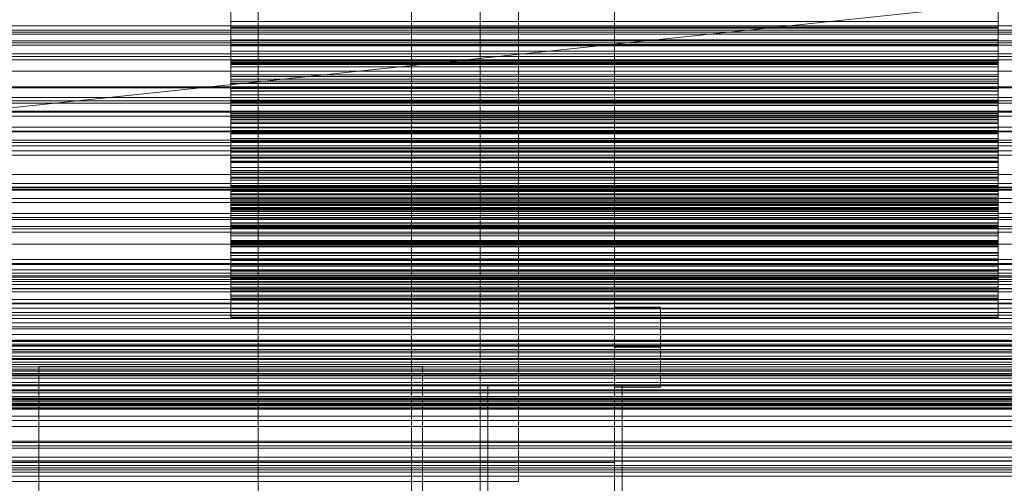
# Model space of a CAD drawing. Header units: millimetres. Extents: x -2233 to 61924, y -68080 to 6847.
# Tile 227 of 256: x 495 to 752, y -34730 to -34610. Entities that reach past the tile are written whole.
import ezdxf

# ---------------------------------------------------------------- set-up
doc = ezdxf.new("R2010")
doc.units = ezdxf.units.MM
for name, color, linetype, lineweight in [('COTAS_O', 1, 'Continuous', 0), ('COTAS_P', 1, 'Continuous', 0), ('frontal_briquetadora', 7, 'Continuous', 0), ('frontal_C03', 7, 'Continuous', 0), ('frontal_C10', 7, 'Continuous', 0), ('frontal_mezcladora', 7, 'Continuous', 0), ('frontal_secador', 7, 'Continuous', 0)]:
    doc.layers.add(name, color=color, linetype=linetype, lineweight=lineweight)
doc.dimstyles.new('R19_100', dxfattribs={"dimtxt": 250, "dimasz": 150, "dimexe": 150, "dimexo": 80, "dimgap": 100, "dimtad": 1, "dimtih": 1, "dimtoh": 1, "dimdsep": 46, "dimcen": 0.09, "dimadec": 0, "dimazin": 0, "dimtfac": 1, "dimtdec": 4, "dimtofl": 0, "dimtmove": 0, "dimatfit": 3, "dimfxl": 1, "dimtolj": 1, "dimtzin": 0, "dimarcsym": 0})

# ---------------------------------------------------------------- blocks, each defined once
blk = doc.blocks.new('DIM_R27_48')
at = {"layer": 'COTAS_P'}
for p, q in [((-1750, -34600), (-1600, -34555)), ((2600, -34600), (2450, -34555)), ((-1750, -35500), (-1750, -34600)), ((-1750, -34600), (2600, -34600)), ((-1750, -34600), (-1600, -34645)), ((2600, -34600), (2450, -34645)), ((2600, -35500), (2600, -34600))]:
    blk.add_line(p, q, dxfattribs=at)
blk.add_text('4350 P', height=250, dxfattribs=at).set_placement((425, -34500))
blk = doc.blocks.new('DIM_R27_50')
at = {"layer": 'COTAS_P'}
for p, q in [((1705.78, -34504.95), (1551.9, -34475.9)), ((-194.22, -34704.95), (1705.78, -34504.95)), ((1705.78, -34504.95), (1561.32, -34565.4)), ((1800, -35400), (1705.78, -34504.95)), ((-194.22, -34704.95), (-49.75, -34644.49)), ((-100, -35600), (-194.22, -34704.95)), ((-194.22, -34704.95), (-40.33, -34734))]:
    blk.add_line(p, q, dxfattribs=at)
blk.add_text('1910.5 P', height=250, rotation=6.009, dxfattribs=at).set_placement((745.32, -34505.49))
blk = doc.blocks.new('DIM_R27_56')
at = {"layer": 'COTAS_O'}
for p, q in [((-650, -34200), (-500, -34155)), ((650, -34200), (500, -34155)), ((-650, -34900), (-650, -34200)), ((-650, -34200), (650, -34200)), ((-650, -34200), (-500, -34245)), ((650, -34200), (500, -34245)), ((650, -34900), (650, -34200))]:
    blk.add_line(p, q, dxfattribs=at)
blk.add_text('1300 O', height=250, dxfattribs=at).set_placement((0, -34100))

msp = doc.modelspace()

# ---------------------------------------------------------------- linework, layer by layer
at = {"layer": 'frontal_briquetadora'}
for p, q in [((550, -34605.266), (550, -34610.196)), ((750, -34605.266), (750, -34610.196)), ((550, -34606.533), (550, -34611.322)), ((550, -34607.194), (550, -34611.817)), ((750, -34606.533), (750, -34611.322)), ((750, -34607.194), (750, -34611.817)), ((550, -34611.92), (550, -34608.779)), ((750, -34610.196), (550, -34610.196)), ((550, -34610.196), (550, -34615.217)), ((750, -34611.92), (750, -34608.779)), ((750, -34610.196), (750, -34615.217)), ((750, -34611.322), (550, -34611.322)), ((550, -34611.322), (550, -34616.211)), ((550, -34615.194), (550, -34611.639)), ((750, -34611.639), (550, -34611.639)), ((550, -34611.639), (550, -34616.282)), ((750, -34611.817), (550, -34611.817)), ((550, -34611.817), (550, -34616.557)), ((550, -34614.949), (550, -34611.92)), ((750, -34611.92), (550, -34611.92)), ((750, -34611.322), (750, -34616.211)), ((750, -34615.194), (750, -34611.639)), ((750, -34611.639), (750, -34616.282)), ((750, -34611.817), (750, -34616.557)), ((750, -34614.949), (750, -34611.92)), ((550, -34617.874), (550, -34614.949)), ((750, -34614.949), (550, -34614.949)), ((550, -34618.627), (550, -34615.194)), ((750, -34615.194), (550, -34615.194)), ((750, -34615.217), (550, -34615.217)), ((550, -34615.217), (550, -34620.696)), ((750, -34617.874), (750, -34614.949)), ((750, -34618.627), (750, -34615.194)), ((750, -34615.217), (750, -34620.696)), ((750, -34616.211), (550, -34616.211)), ((550, -34616.211), (550, -34621.19)), ((750, -34616.282), (550, -34616.282)), ((550, -34616.282), (550, -34620.966)), ((750, -34616.557), (550, -34616.557)), ((550, -34616.557), (550, -34621.4)), ((550, -34620.696), (550, -34617.874)), ((750, -34617.874), (550, -34617.874)), ((750, -34616.211), (750, -34621.19)), ((750, -34616.282), (750, -34620.966)), ((750, -34616.557), (750, -34621.4)), ((750, -34620.696), (750, -34617.874)), ((550, -34621.95), (550, -34618.627)), ((750, -34618.627), (550, -34618.627)), ((550, -34624.047), (550, -34620.337)), ((750, -34620.337), (550, -34620.337)), ((550, -34620.337), (550, -34624.548)), ((750, -34620.696), (550, -34620.696)), ((750, -34621.95), (750, -34618.627)), ((750, -34624.047), (750, -34620.337)), ((750, -34620.337), (750, -34624.548)), ((750, -34620.966), (550, -34620.966)), ((550, -34620.966), (550, -34625.758)), ((750, -34621.19), (550, -34621.19)), ((550, -34621.19), (550, -34626.253)), ((750, -34621.4), (550, -34621.4)), ((550, -34621.4), (550, -34626.334)), ((550, -34625.171), (550, -34621.95)), ((750, -34621.95), (550, -34621.95)), ((750, -34620.966), (750, -34625.758)), ((750, -34621.19), (750, -34626.253)), ((750, -34621.4), (750, -34626.334)), ((750, -34625.171), (750, -34621.95)), ((550, -34627.646), (550, -34624.047)), ((750, -34624.047), (550, -34624.047)), ((750, -34624.548), (550, -34624.548)), ((550, -34624.548), (550, -34629.283)), ((550, -34628.294), (550, -34625.171)), ((750, -34625.171), (550, -34625.171)), ((750, -34625.758), (550, -34625.758)), ((550, -34625.758), (550, -34630.643)), ((750, -34627.646), (750, -34624.047)), ((750, -34624.548), (750, -34629.283)), ((750, -34628.294), (750, -34625.171)), ((750, -34625.758), (750, -34630.643)), ((750, -34626.253), (550, -34626.253)), ((550, -34626.253), (550, -34631.323)), ((750, -34626.334), (550, -34626.334)), ((550, -34626.334), (550, -34631.35)), ((550, -34631.145), (550, -34627.646)), ((750, -34627.646), (550, -34627.646)), ((550, -34632.059), (550, -34628.203)), ((750, -34628.203), (550, -34628.203)), ((550, -34628.203), (550, -34631.972)), ((550, -34631.323), (550, -34628.294)), ((750, -34628.294), (550, -34628.294)), ((750, -34626.253), (750, -34631.323)), ((750, -34626.334), (750, -34631.35)), ((750, -34631.145), (750, -34627.646)), ((750, -34632.059), (750, -34628.203)), ((750, -34628.203), (750, -34631.972)), ((750, -34631.323), (750, -34628.294)), ((750, -34629.283), (550, -34629.283)), ((550, -34629.283), (550, -34634.114)), ((750, -34630.643), (550, -34630.643)), ((550, -34630.643), (550, -34635.61)), ((750, -34629.283), (750, -34634.114)), ((750, -34630.643), (750, -34635.61)), ((550, -34634.549), (550, -34631.145)), ((750, -34631.145), (550, -34631.145)), ((750, -34631.323), (550, -34631.323)), ((750, -34631.35), (550, -34631.35)), ((550, -34631.35), (550, -34636.442)), ((750, -34631.972), (550, -34631.972)), ((550, -34631.972), (550, -34636.745)), ((550, -34635.816), (550, -34632.059)), ((750, -34632.059), (550, -34632.059)), ((750, -34634.549), (750, -34631.145)), ((750, -34631.35), (750, -34636.442)), ((750, -34631.972), (750, -34636.745)), ((750, -34635.816), (750, -34632.059)), ((750, -34634.114), (550, -34634.114)), ((550, -34634.114), (550, -34639.029)), ((550, -34637.864), (550, -34634.549)), ((750, -34634.549), (550, -34634.549)), ((550, -34639.211), (550, -34635.217)), ((750, -34635.217), (550, -34635.217)), ((550, -34635.217), (550, -34638.535)), ((750, -34635.61), (550, -34635.61)), ((550, -34635.61), (550, -34640.651)), ((550, -34639.481), (550, -34635.816)), ((750, -34635.816), (550, -34635.816)), ((750, -34634.114), (750, -34639.029)), ((750, -34637.864), (750, -34634.549)), ((750, -34639.211), (750, -34635.217)), ((750, -34635.217), (750, -34638.535)), ((750, -34635.61), (750, -34640.651)), ((750, -34639.481), (750, -34635.816)), ((750, -34636.442), (550, -34636.442)), ((550, -34636.442), (550, -34641.091)), ((750, -34636.745), (550, -34636.745)), ((550, -34636.745), (550, -34641.605)), ((550, -34641.091), (550, -34637.864)), ((750, -34637.864), (550, -34637.864)), ((750, -34638.535), (550, -34638.535)), ((550, -34638.535), (550, -34643.337)), ((750, -34636.442), (750, -34641.091)), ((750, -34636.745), (750, -34641.605)), ((750, -34641.091), (750, -34637.864)), ((750, -34638.535), (750, -34643.337)), ((750, -34639.029), (550, -34639.029)), ((550, -34639.029), (550, -34644.017)), ((550, -34643.116), (550, -34639.211)), ((750, -34639.211), (550, -34639.211)), ((550, -34643.061), (550, -34639.481)), ((750, -34639.481), (550, -34639.481)), ((750, -34640.651), (550, -34640.651)), ((550, -34640.651), (550, -34645.761)), ((750, -34641.091), (550, -34641.091)), ((750, -34639.029), (750, -34644.017)), ((750, -34643.116), (750, -34639.211)), ((750, -34643.061), (750, -34639.481)), ((750, -34640.651), (750, -34645.761)), ((550, -34645.486), (550, -34641.364)), ((750, -34641.364), (550, -34641.364)), ((550, -34641.364), (550, -34644.223)), ((750, -34641.605), (550, -34641.605)), ((550, -34641.605), (550, -34646.538)), ((550, -34646.559), (550, -34643.061)), ((750, -34643.061), (550, -34643.061)), ((550, -34646.94), (550, -34643.116)), ((750, -34643.116), (550, -34643.116)), ((750, -34643.337), (550, -34643.337)), ((550, -34643.337), (550, -34648.213)), ((750, -34645.486), (750, -34641.364)), ((750, -34641.364), (750, -34644.223)), ((750, -34641.605), (750, -34646.538)), ((750, -34646.559), (750, -34643.061)), ((750, -34646.94), (750, -34643.116)), ((750, -34643.337), (750, -34648.213)), ((750, -34644.017), (550, -34644.017)), ((550, -34644.017), (550, -34649.071)), ((750, -34644.223), (550, -34644.223)), ((550, -34644.223), (550, -34649.041)), ((550, -34649.53), (550, -34645.486)), ((750, -34645.486), (550, -34645.486)), ((750, -34645.761), (550, -34645.761)), ((550, -34645.761), (550, -34649.977)), ((750, -34644.017), (750, -34649.071)), ((750, -34644.223), (750, -34649.041)), ((750, -34649.53), (750, -34645.486)), ((750, -34645.761), (750, -34649.977)), ((750, -34646.538), (550, -34646.538)), ((550, -34646.538), (550, -34651.535)), ((550, -34649.977), (550, -34646.559)), ((750, -34646.559), (550, -34646.559)), ((550, -34650.868), (550, -34646.629)), ((750, -34646.629), (550, -34646.629)), ((550, -34646.629), (550, -34649.022)), ((550, -34650.687), (550, -34646.94)), ((750, -34646.94), (550, -34646.94)), ((750, -34648.213), (550, -34648.213)), ((550, -34648.213), (550, -34653.152)), ((750, -34646.538), (750, -34651.535)), ((750, -34649.977), (750, -34646.559)), ((750, -34650.868), (750, -34646.629)), ((750, -34646.629), (750, -34649.022)), ((750, -34650.687), (750, -34646.94)), ((750, -34648.213), (750, -34653.152)), ((750, -34649.022), (550, -34649.022)), ((550, -34649.022), (550, -34653.844)), ((750, -34649.041), (550, -34649.041)), ((550, -34649.041), (550, -34653.922)), ((750, -34649.071), (550, -34649.071)), ((550, -34649.071), (550, -34654.186)), ((550, -34653.502), (550, -34649.53)), ((750, -34649.53), (550, -34649.53)), ((750, -34649.977), (550, -34649.977)), ((550, -34654.36), (550, -34650.687)), ((750, -34650.687), (550, -34650.687)), ((550, -34655.041), (550, -34650.868)), ((750, -34650.868), (550, -34650.868)), ((550, -34655.345), (550, -34650.998)), ((750, -34650.998), (550, -34650.998)), ((550, -34650.998), (550, -34652.919)), ((750, -34651.535), (550, -34651.535)), ((550, -34651.535), (550, -34656.591)), ((750, -34649.022), (750, -34653.844)), ((750, -34649.041), (750, -34653.922)), ((750, -34649.071), (750, -34654.186)), ((750, -34653.502), (750, -34649.53)), ((750, -34654.36), (750, -34650.687)), ((750, -34655.041), (750, -34650.868)), ((750, -34655.345), (750, -34650.998)), ((750, -34650.998), (750, -34652.919)), ((750, -34651.535), (750, -34656.591)), ((750, -34652.919), (550, -34652.919)), ((550, -34652.919), (550, -34657.734)), ((750, -34653.152), (550, -34653.152)), ((550, -34653.152), (550, -34658.147)), ((550, -34657.407), (550, -34653.502)), ((750, -34653.502), (550, -34653.502)), ((750, -34653.844), (550, -34653.844)), ((550, -34653.844), (550, -34658.717)), ((750, -34653.922), (550, -34653.922)), ((550, -34653.922), (550, -34658.855)), ((750, -34652.919), (750, -34657.734)), ((750, -34653.152), (750, -34658.147)), ((750, -34657.407), (750, -34653.502)), ((750, -34653.844), (750, -34658.717)), ((750, -34653.922), (750, -34658.855)), ((750, -34654.186), (550, -34654.186)), ((550, -34654.186), (550, -34657.96)), ((550, -34657.96), (550, -34654.36)), ((750, -34654.36), (550, -34654.36)), ((550, -34658.905), (550, -34654.461)), ((750, -34654.461), (550, -34654.461)), ((550, -34654.461), (550, -34655.906)), ((550, -34659.153), (550, -34655.041)), ((750, -34655.041), (550, -34655.041)), ((550, -34659.637), (550, -34655.345)), ((750, -34655.345), (550, -34655.345)), ((750, -34655.906), (550, -34655.906)), ((550, -34655.906), (550, -34660.702)), ((750, -34656.591), (550, -34656.591)), ((550, -34656.591), (550, -34661.698)), ((750, -34654.186), (750, -34657.96)), ((750, -34657.96), (750, -34654.36)), ((750, -34658.905), (750, -34654.461)), ((750, -34654.461), (750, -34655.906)), ((750, -34659.153), (750, -34655.041)), ((750, -34659.637), (750, -34655.345)), ((750, -34655.906), (750, -34660.702)), ((750, -34656.591), (750, -34661.698)), ((550, -34661.541), (550, -34657.01)), ((750, -34657.01), (550, -34657.01)), ((550, -34657.01), (550, -34657.975)), ((550, -34661.246), (550, -34657.407)), ((750, -34657.407), (550, -34657.407)), ((750, -34657.734), (550, -34657.734)), ((550, -34657.734), (550, -34662.589)), ((750, -34657.96), (550, -34657.96)), ((750, -34657.975), (550, -34657.975)), ((550, -34657.975), (550, -34662.741)), ((750, -34658.147), (550, -34658.147)), ((550, -34658.147), (550, -34663.191)), ((550, -34663.245), (550, -34658.639)), ((750, -34658.639), (550, -34658.639)), ((550, -34658.639), (550, -34659.122)), ((750, -34658.717), (550, -34658.717)), ((550, -34658.717), (550, -34663.634)), ((750, -34658.855), (550, -34658.855)), ((550, -34658.855), (550, -34663.835)), ((550, -34663.306), (550, -34658.905)), ((750, -34658.905), (550, -34658.905)), ((750, -34659.122), (550, -34659.122)), ((550, -34659.122), (550, -34663.846)), ((550, -34663.206), (550, -34659.153)), ((750, -34659.153), (550, -34659.153)), ((750, -34661.541), (750, -34657.01)), ((750, -34657.01), (750, -34657.975)), ((750, -34661.246), (750, -34657.407)), ((750, -34657.734), (750, -34662.589)), ((750, -34657.975), (750, -34662.741)), ((750, -34658.147), (750, -34663.191)), ((750, -34663.245), (750, -34658.639)), ((750, -34658.639), (750, -34659.122)), ((750, -34658.717), (750, -34663.634)), ((750, -34658.855), (750, -34663.835)), ((750, -34663.306), (750, -34658.905)), ((750, -34659.122), (750, -34663.846)), ((750, -34663.206), (750, -34659.153)), ((550, -34664.014), (550, -34659.343)), ((750, -34659.343), (550, -34659.343)), ((550, -34663.878), (550, -34659.637)), ((750, -34659.637), (550, -34659.637)), ((750, -34660.702), (550, -34660.702)), ((550, -34660.702), (550, -34665.526)), ((550, -34665.02), (550, -34661.246)), ((750, -34661.246), (550, -34661.246)), ((550, -34666.04), (550, -34661.541)), ((750, -34661.541), (550, -34661.541)), ((750, -34661.698), (550, -34661.698)), ((550, -34661.698), (550, -34665.02)), ((750, -34664.014), (750, -34659.343)), ((750, -34663.878), (750, -34659.637)), ((750, -34660.702), (750, -34665.526)), ((750, -34665.02), (750, -34661.246)), ((750, -34666.04), (750, -34661.541)), ((750, -34661.698), (750, -34665.02)), ((750, -34662.589), (550, -34662.589)), ((550, -34662.589), (550, -34667.476)), ((750, -34662.741), (550, -34662.741)), ((550, -34662.741), (550, -34667.523)), ((750, -34663.191), (550, -34663.191)), ((550, -34663.191), (550, -34668.278)), ((550, -34667.202), (550, -34663.206)), ((750, -34663.206), (550, -34663.206)), ((550, -34667.832), (550, -34663.245)), ((750, -34663.245), (550, -34663.245)), ((550, -34667.667), (550, -34663.306)), ((750, -34663.306), (550, -34663.306)), ((750, -34663.634), (550, -34663.634)), ((550, -34663.634), (550, -34668.587)), ((750, -34663.835), (550, -34663.835)), ((550, -34663.835), (550, -34668.855)), ((750, -34663.846), (550, -34663.846)), ((550, -34663.846), (550, -34668.574)), ((550, -34668.07), (550, -34663.878)), ((750, -34663.878), (550, -34663.878)), ((550, -34668.677), (550, -34664.014)), ((750, -34664.014), (550, -34664.014)), ((750, -34662.589), (750, -34667.476)), ((750, -34662.741), (750, -34667.523)), ((750, -34663.191), (750, -34668.278)), ((750, -34667.202), (750, -34663.206)), ((750, -34667.832), (750, -34663.245)), ((750, -34667.667), (750, -34663.306)), ((750, -34663.634), (750, -34668.587)), ((750, -34663.835), (750, -34668.855)), ((750, -34663.846), (750, -34668.574)), ((750, -34668.07), (750, -34663.878)), ((750, -34668.677), (750, -34664.014)), ((750, -34665.02), (550, -34665.02)), ((750, -34665.526), (550, -34665.526)), ((550, -34665.526), (550, -34670.372)), ((550, -34670.509), (550, -34666.04)), ((750, -34666.04), (550, -34666.04)), ((750, -34665.526), (750, -34670.372)), ((750, -34670.509), (750, -34666.04)), ((550, -34671.141), (550, -34667.202)), ((750, -34667.202), (550, -34667.202)), ((750, -34667.476), (550, -34667.476)), ((550, -34667.476), (550, -34672.39)), ((750, -34667.523), (550, -34667.523)), ((550, -34667.523), (550, -34672.316)), ((550, -34671.987), (550, -34667.667)), ((750, -34667.667), (550, -34667.667)), ((550, -34672.399), (550, -34667.832)), ((750, -34667.832), (550, -34667.832)), ((550, -34672.213), (550, -34668.07)), ((750, -34668.07), (550, -34668.07)), ((750, -34668.278), (550, -34668.278)), ((550, -34668.278), (550, -34671.141)), ((750, -34668.574), (550, -34668.574)), ((550, -34668.574), (550, -34673.303)), ((750, -34668.587), (550, -34668.587)), ((550, -34668.587), (550, -34673.571)), ((550, -34673.331), (550, -34668.677)), ((750, -34668.677), (550, -34668.677)), ((750, -34668.855), (550, -34668.855)), ((550, -34668.855), (550, -34673.911)), ((750, -34671.141), (750, -34667.202)), ((750, -34667.476), (750, -34672.39)), ((750, -34667.523), (750, -34672.316)), ((750, -34671.987), (750, -34667.667)), ((750, -34672.399), (750, -34667.832)), ((750, -34672.213), (750, -34668.07)), ((750, -34668.278), (750, -34671.141)), ((750, -34668.574), (750, -34673.303)), ((750, -34668.587), (750, -34673.571)), ((750, -34673.331), (750, -34668.677)), ((750, -34668.855), (750, -34673.911)), ((750, -34670.372), (550, -34670.372)), ((550, -34670.372), (550, -34675.236)), ((550, -34674.947), (550, -34670.509)), ((750, -34670.509), (550, -34670.509)), ((750, -34671.141), (550, -34671.141)), ((550, -34676.267), (550, -34671.987)), ((750, -34671.987), (550, -34671.987)), ((750, -34670.372), (750, -34675.236)), ((750, -34674.947), (750, -34670.509)), ((750, -34676.267), (750, -34671.987)), ((550, -34676.307), (550, -34672.213)), ((750, -34672.213), (550, -34672.213)), ((750, -34672.316), (550, -34672.316)), ((550, -34672.316), (550, -34677.118)), ((750, -34672.39), (550, -34672.39)), ((550, -34672.39), (550, -34677.327)), ((550, -34676.944), (550, -34672.399)), ((750, -34672.399), (550, -34672.399)), ((750, -34673.303), (550, -34673.303)), ((550, -34673.303), (550, -34678.031)), ((550, -34677.973), (550, -34673.331)), ((750, -34673.331), (550, -34673.331)), ((750, -34673.571), (550, -34673.571)), ((550, -34673.571), (550, -34678.583)), ((750, -34673.911), (550, -34673.911)), ((550, -34673.911), (550, -34676.307)), ((750, -34676.307), (750, -34672.213)), ((750, -34672.316), (750, -34677.118)), ((750, -34672.39), (750, -34677.327)), ((750, -34676.944), (750, -34672.399)), ((750, -34673.303), (750, -34678.031)), ((750, -34677.973), (750, -34673.331)), ((750, -34673.571), (750, -34678.583)), ((750, -34673.911), (750, -34676.307)), ((550, -34679.354), (550, -34674.947)), ((750, -34674.947), (550, -34674.947)), ((750, -34675.236), (550, -34675.236)), ((550, -34675.236), (550, -34680.113)), ((550, -34680.507), (550, -34676.267)), ((750, -34676.267), (550, -34676.267)), ((750, -34676.307), (550, -34676.307)), ((550, -34681.468), (550, -34676.944)), ((750, -34676.944), (550, -34676.944)), ((750, -34677.118), (550, -34677.118)), ((550, -34677.118), (550, -34681.924)), ((750, -34679.354), (750, -34674.947)), ((750, -34675.236), (750, -34680.113)), ((750, -34680.507), (750, -34676.267)), ((750, -34681.468), (750, -34676.944)), ((750, -34677.118), (750, -34681.924)), ((750, -34677.327), (550, -34677.327)), ((550, -34677.327), (550, -34682.283)), ((550, -34682.602), (550, -34677.973)), ((750, -34677.973), (550, -34677.973)), ((750, -34678.031), (550, -34678.031)), ((550, -34678.031), (550, -34682.754)), ((750, -34678.583), (550, -34678.583)), ((550, -34678.583), (550, -34680.507)), ((550, -34683.73), (550, -34679.354)), ((750, -34679.354), (550, -34679.354)), ((750, -34677.327), (750, -34682.283)), ((750, -34682.602), (750, -34677.973)), ((750, -34678.031), (750, -34682.754)), ((750, -34678.583), (750, -34680.507)), ((750, -34683.73), (750, -34679.354)), ((750, -34680.113), (550, -34680.113)), ((550, -34680.113), (550, -34685.001)), ((750, -34680.507), (550, -34680.507)), ((550, -34685.968), (550, -34681.468)), ((750, -34681.468), (550, -34681.468)), ((750, -34681.924), (550, -34681.924)), ((550, -34681.924), (550, -34686.732)), ((750, -34682.283), (550, -34682.283)), ((550, -34682.283), (550, -34683.73)), ((750, -34680.113), (750, -34685.001)), ((750, -34685.968), (750, -34681.468)), ((750, -34681.924), (750, -34686.732)), ((750, -34682.283), (750, -34683.73)), ((550, -34687.216), (550, -34682.602)), ((750, -34682.602), (550, -34682.602)), ((750, -34682.754), (550, -34682.754)), ((550, -34682.754), (550, -34687.471)), ((750, -34683.73), (550, -34683.73)), ((750, -34687.216), (750, -34682.602)), ((750, -34682.754), (750, -34687.471)), ((750, -34685.001), (550, -34685.001)), ((550, -34685.001), (550, -34685.968)), ((750, -34685.968), (550, -34685.968)), ((750, -34686.732), (550, -34686.732)), ((550, -34686.732), (550, -34687.216)), ((750, -34687.216), (550, -34687.216)), ((750, -34687.471), (550, -34687.471)), ((750, -34685.001), (750, -34685.968)), ((750, -34686.732), (750, -34687.216))]:
    msp.add_line(p, q, dxfattribs=at)
at = {"layer": 'frontal_C03'}
for p, q in [((1250, -34611.342), (-1250, -34611.342)), ((-1250, -34612.399), (1250, -34612.399)), ((1250, -34615.251), (-1250, -34615.251)), ((-1500, -34615.78), (1500, -34615.78)), ((1250, -34616.308), (-1250, -34616.308)), ((1250, -34618.616), (-1250, -34618.616)), ((1250, -34619.269), (-1250, -34619.269)), ((1250, -34620.151), (-1250, -34620.151)), ((1500, -34627.188), (-1500, -34627.188)), ((1500, -34627.473), (-1500, -34627.473)), ((1250, -34629.957), (-1250, -34629.957)), ((1250, -34630.838), (-1250, -34630.838)), ((1250, -34631.492), (-1250, -34631.492)), ((1250, -34633.799), (-1250, -34633.799)), ((-1250, -34634.856), (1250, -34634.856)), ((1250, -34637.709), (-1250, -34637.709)), ((-1500, -34638.882), (1500, -34638.882)), ((1250, -34638.766), (-1250, -34638.766)), ((1250, -34641.073), (-1250, -34641.073)), ((1250, -34641.727), (-1250, -34641.727)), ((1250, -34642.608), (-1250, -34642.608)), ((1250, -34652.415), (-1250, -34652.415)), ((1250, -34653.296), (-1250, -34653.296)), ((1250, -34653.949), (-1250, -34653.949)), ((1250, -34656.257), (-1250, -34656.257)), ((-1250, -34657.314), (1250, -34657.314)), ((1250, -34660.166), (-1250, -34660.166)), ((1250, -34661.224), (-1250, -34661.224)), ((1250, -34663.531), (-1250, -34663.531)), ((1250, -34664.184), (-1250, -34664.184)), ((1250, -34665.066), (-1250, -34665.066)), ((1250, -34674.872), (-1250, -34674.872)), ((1250, -34675.754), (-1250, -34675.754)), ((1250, -34676.407), (-1250, -34676.407)), ((-1250, -34676.77), (1250, -34676.77)), ((-1250, -34677.403), (1250, -34677.403)), ((-1250, -34677.867), (1250, -34677.867)), ((1250, -34678.714), (-1250, -34678.714)), ((-1250, -34679.722), (1250, -34679.722)), ((-1250, -34679.772), (1250, -34679.772)), ((-1250, -34680.619), (1250, -34680.619)), ((1250, -34682.624), (-1250, -34682.624)), ((-1250, -34683.571), (1250, -34683.571)), ((1250, -34683.681), (-1250, -34683.681)), ((-1250, -34684.838), (1250, -34684.838)), ((1250, -34685.989), (-1250, -34685.989)), ((1250, -34686.642), (-1250, -34686.642)), ((1250, -34687.523), (-1250, -34687.523)), ((-1250, -34688.686), (1250, -34688.686)), ((-1500, -34691.736), (1500, -34691.736)), ((-1250, -34690.238), (1250, -34690.238)), ((-1500, -34693.159), (1500, -34693.159)), ((-1500, -34693.384), (1500, -34693.384)), ((-1500, -34693.548), (1500, -34693.548)), ((-1500, -34694.206), (1500, -34694.206)), ((-1500, -34694.523), (1500, -34694.523)), ((-1250, -34694.718), (1250, -34694.718)), ((-1500, -34695.569), (1500, -34695.569)), ((-1500, -34696.018), (1500, -34696.018)), ((-1500, -34697.382), (1500, -34697.382)), ((1250, -34696.45), (-1250, -34696.45)), ((1250, -34697.33), (-1250, -34697.33)), ((-1500, -34697.932), (1500, -34697.932)), ((-1500, -34699.519), (1500, -34699.519)), ((1500, -34700.133), (-1500, -34700.133)), ((1250, -34698.211), (-1250, -34698.211)), ((1250, -34698.865), (-1250, -34698.865)), ((1500, -34700.719), (-1500, -34700.719)), ((-1500, -34701.836), (1500, -34701.836)), ((-1500, -34702.471), (1500, -34702.471)), ((1250, -34701.172), (-1250, -34701.172)), ((-1250, -34701.258), (1250, -34701.258)), ((-1250, -34702.229), (1250, -34702.229)), ((-1500, -34704.175), (1500, -34704.175)), ((-1500, -34704.789), (1500, -34704.789)), ((-1250, -34703.05), (1250, -34703.05)), ((1250, -34705.081), (-1250, -34705.081)), ((-1500, -34706.376), (1500, -34706.376)), ((-1500, -34706.926), (1500, -34706.926)), ((1250, -34706.139), (-1250, -34706.139)), ((-1250, -34707.858), (1250, -34707.858)), ((-1500, -34708.289), (1500, -34708.289)), ((-1500, -34708.738), (1500, -34708.738)), ((-1500, -34709.784), (1500, -34709.784)), ((-1500, -34710.102), (1500, -34710.102)), ((1250, -34708.446), (-1250, -34708.446)), ((1250, -34709.1), (-1250, -34709.1)), ((-1250, -34709.589), (1250, -34709.589)), ((1250, -34709.981), (-1250, -34709.981)), ((-1500, -34710.76), (1500, -34710.76)), ((-1500, -34710.924), (1500, -34710.924)), ((-1500, -34711.148), (1500, -34711.148)), ((-1250, -34714.07), (1250, -34714.07)), ((-1250, -34715.622), (1250, -34715.622)), ((-1250, -34719.469), (1250, -34719.469)), ((1250, -34719.787), (-1250, -34719.787)), ((1250, -34720.669), (-1250, -34720.669)), ((-1250, -34720.737), (1250, -34720.737)), ((1250, -34721.322), (-1250, -34721.322)), ((1500, -34725.842), (-1500, -34725.842)), ((1250, -34723.63), (-1250, -34723.63)), ((-1250, -34723.689), (1250, -34723.689)), ((-1250, -34724.585), (1250, -34724.585)), ((-1250, -34724.687), (1250, -34724.687)), ((-1250, -34726.441), (1250, -34726.441)), ((-1250, -34726.905), (1250, -34726.905)), ((-1250, -34727.538), (1250, -34727.538)), ((1250, -34728.596), (-1250, -34728.596))]:
    msp.add_line(p, q, dxfattribs=at)
at = {"layer": 'frontal_C10'}
for p, q in [((557.112, -33899.794), (557.112, -35988)), ((597.112, -35988), (597.112, -33901.658)), ((557.112, -35988), (557.112, -33910.978)), ((597.112, -35988), (597.112, -33912.842))]:
    msp.add_line(p, q, dxfattribs=at)
at = {"layer": 'frontal_mezcladora'}
for p, q in [((625, -34725), (625, -33700)), ((650, -34725), (650, -33700)), ((615, -34760), (615, -33730)), ((625, -34725), (625, -33730)), ((650, -34760), (650, -33730)), ((650, -34695), (650, -34684.608)), ((650, -34684.608), (662, -34684.608)), ((662, -34695), (662, -34684.608)), ((650, -34705.392), (650, -34695)), ((662, -34695), (650, -34695)), ((662, -34695), (662, -34705.392)), ((500, -34700), (600, -34700)), ((500, -34880), (500, -34700)), ((600, -34880), (600, -34700)), ((617, -34705), (652, -34705)), ((617, -34750), (617, -34705)), ((650, -34705.392), (662, -34705.392)), ((652, -34750), (652, -34705)), ((-625, -34710), (625, -34710)), ((150, -34710), (625, -34710)), ((625, -34730), (625, -34710)), ((-625, -34725), (625, -34725)), ((625, -34725), (650, -34725)), ((-625, -34730), (625, -34730)), ((150, -34730), (625, -34730))]:
    msp.add_line(p, q, dxfattribs=at)
at = {"layer": 'frontal_secador'}
for p, q in [((1250, -34612.924), (-1250, -34612.924)), ((1360, -34613.5), (-1360, -34613.5)), ((1360, -34623.147), (-1360, -34623.147)), ((-1360, -34633.5), (1360, -34633.5)), ((-1250, -34633.5), (1250, -34633.5)), ((1360, -34643.853), (-1360, -34643.853)), ((-1250, -34645), (1250, -34645)), ((-1400, -34650), (1400, -34650)), ((-1250, -34650), (1250, -34650)), ((1360, -34653.5), (-1360, -34653.5)), ((1250, -34654.076), (-1250, -34654.076)), ((1360, -34661.784), (-1360, -34661.784)), ((1360, -34668.141), (-1360, -34668.141)), ((1360, -34672.137), (-1360, -34672.137)), ((1360, -34673.5), (-1360, -34673.5)), ((1250, -34673.25), (-1250, -34673.25)), ((1250, -34689.715), (-1250, -34689.715)), ((1250, -34702.349), (-1250, -34702.349)), ((1250, -34710.291), (-1250, -34710.291)), ((1250, -34713), (-1250, -34713))]:
    msp.add_line(p, q, dxfattribs=at)

# ---------------------------------------------------------------- dimensions: what is measured, and where the dimension line sits
at = {"layer": 'COTAS_O'}
dim = msp.add_aligned_dim(p1=(-650, -34900), p2=(650, -34900), distance=700, text='<> O', dimstyle='R19_100', dxfattribs=at)
dim.commit()
dim.dimension.update_dxf_attribs({"geometry": 'DIM_R27_56', "text_midpoint": (0, -34200)})
at = {"layer": 'COTAS_P'}
for p1, p2, picture, middle in [((-100, -35600), (1800, -35400), 'DIM_R27_50', (755.784, -34604.945)), ((-1750, -35500), (2600, -35500), 'DIM_R27_48', (425, -34600))]:
    dim = msp.add_aligned_dim(p1=p1, p2=p2, distance=900, text='<> P', dimstyle='R19_100', dxfattribs=at)
    dim.commit()
    dim.dimension.update_dxf_attribs({"geometry": picture, "text_midpoint": middle})

doc.saveas('drawing.dxf')
